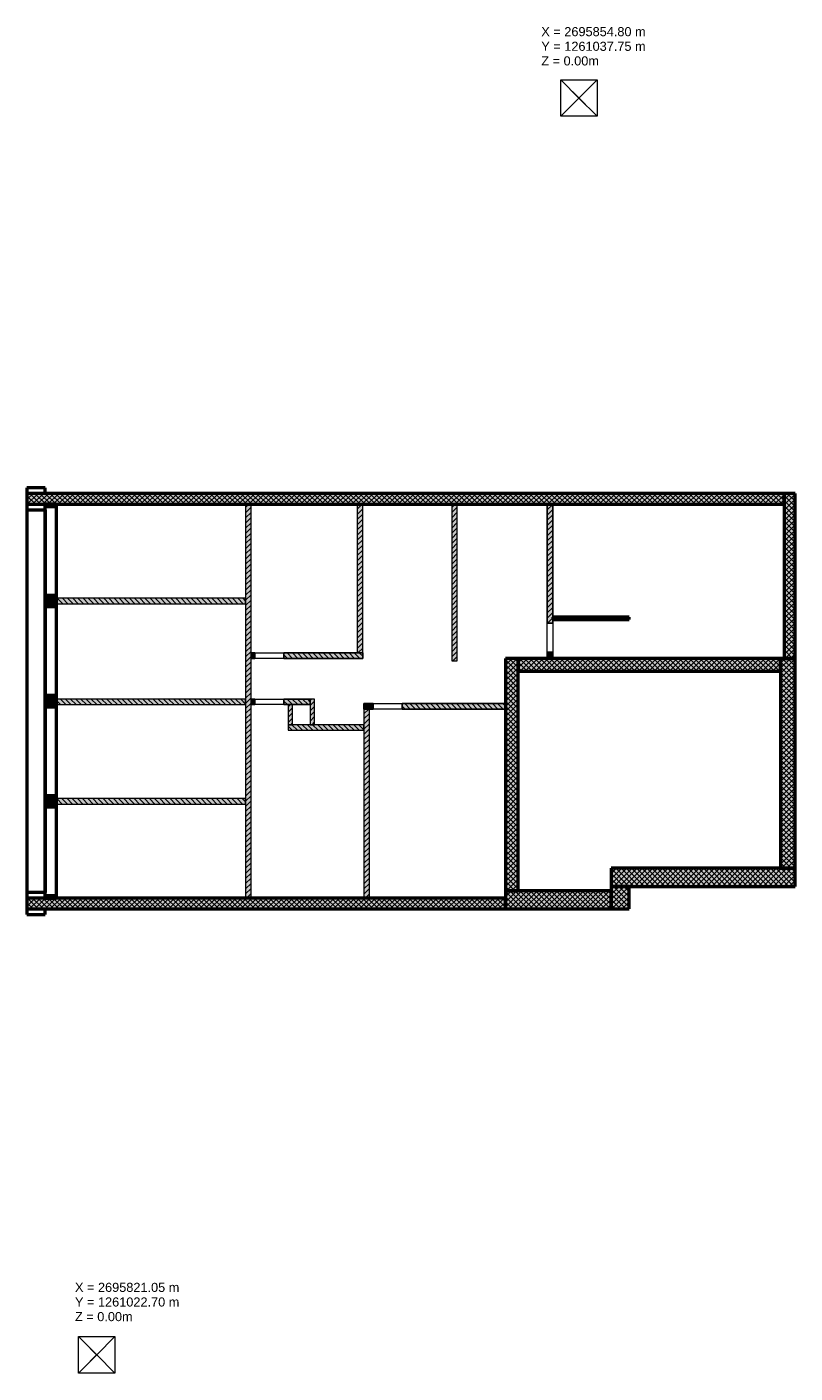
# Model space of a CAD drawing. Header units: metres. Extents: x -23.7 to -2.6, y -21.6 to 15.3.
import ezdxf

# ---------------------------------------------------------------- set-up
doc = ezdxf.new("R2010")
doc.units = ezdxf.units.M
doc.header["$LTSCALE"] = 0.001
doc.linetypes.add('AUSGEZOGEN', pattern=[0])
for name, color, linetype, lineweight in [('Existant - Dalle', 7, 'AUSGEZOGEN', 50), ('Existant - Non porteur', 7, 'AUSGEZOGEN', 50), ('Existant - Porteur', 7, 'AUSGEZOGEN', 50), ('Solide 3D', 7, 'AUSGEZOGEN', 25), ('Standard', 7, 'AUSGEZOGEN', 13), ('Texte piliers', 7, 'AUSGEZOGEN', 18)]:
    doc.layers.add(name, color=color, linetype=linetype, lineweight=lineweight)
doc.styles.add('ARIAL', font='arial.ttf')
pattern_1 = [(45, (2695855, 1261000), (-0.0707106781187, 0.0707106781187), []), (135, (2695855, 1261000), (-0.0707106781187, -0.0707106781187), [])]
pattern_2 = [(135, (2695855, 1261000), (-0.0707106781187, -0.0707106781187), []), (225, (2695855, 1261000), (0.0707106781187, -0.0707106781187), [])]
pattern_3 = [(135, (2695855, 1261000), (-0.141421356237, -0.141421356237), []), (135, (2695854.92929, 1260999.92929), (-0.141421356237, -0.141421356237), [])]
pattern_4 = [(315, (2695855, 1261000), (0.141421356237, 0.141421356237), []), (315, (2695855.07071, 1261000.07071), (0.141421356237, 0.141421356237), [])]
pattern_5 = [(315, (2695855, 1261000), (0.0707106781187, 0.0707106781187), []), (45, (2695855, 1261000), (-0.0707106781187, 0.0707106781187), [])]
pattern_6 = [(225.000000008, (2695855, 1261000), (0.141421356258, -0.141421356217), []), (225.000000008, (2695855.07071, 1260999.92929), (0.141421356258, -0.141421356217), [])]

# ---------------------------------------------------------------- blocks, each defined once
blk = doc.blocks.new('NSY100')
at = {"color": 0, "linetype": 'ByBlock', "lineweight": -2}
for p, q in [((-0.025, 0), (0.025, 0)), ((0, 0.025), (0, -0.025))]:
    blk.add_line(p, q, dxfattribs=at)
blk = doc.blocks.new('COMPLEXOBJECT_0')
at = {"layer": 'Solide 3D', "color": 1, "linetype": 'AUSGEZOGEN', "lineweight": 13, "transparency": 33554687}
for p, q in [((-2695864.016, -1260987.125), (-2695864.016, -1260986.125)), ((-2695864.016, -1260986.125), (-2695863.516, -1260986.625)), ((-2695864.016, -1260986.125), (-2695863.016, -1260986.126)), ((-2695863.516, -1260986.625), (-2695863.016, -1260986.126)), ((-2695863.016, -1260986.126), (-2695863.016, -1260987.126)), ((-2695863.516, -1260986.625), (-2695864.016, -1260987.125)), ((-2695863.516, -1260986.625), (-2695863.016, -1260987.126)), ((-2695863.016, -1260987.126), (-2695864.016, -1260987.125))]:
    blk.add_line(p, q, dxfattribs=at)
blk = doc.blocks.new('COMPLEXOBJECT_1')
at = {"layer": 'Solide 3D', "color": 1, "linetype": 'AUSGEZOGEN', "lineweight": 13, "transparency": 33554687}
for p, q in [((-2695877.251, -1261021.627), (-2695877.251, -1261020.627)), ((-2695877.251, -1261020.627), (-2695876.751, -1261021.128)), ((-2695877.251, -1261020.627), (-2695876.251, -1261020.628)), ((-2695876.751, -1261021.128), (-2695876.251, -1261020.628)), ((-2695876.251, -1261020.628), (-2695876.251, -1261021.628)), ((-2695876.751, -1261021.128), (-2695877.251, -1261021.627)), ((-2695876.751, -1261021.128), (-2695876.251, -1261021.628)), ((-2695876.251, -1261021.628), (-2695877.251, -1261021.627))]:
    blk.add_line(p, q, dxfattribs=at)

msp = doc.modelspace()

# ---------------------------------------------------------------- hatches: boundary and pattern name
at = {"layer": 'Existant - Non porteur', "lineweight": 18, "transparency": 33554687}
h = msp.add_hatch(dxfattribs=at)
h.set_pattern_fill('SCHRAFFUR_121', color=256, scale=0.05, angle=360, style=0, pattern_type=2)
h.set_pattern_definition([(44.999999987, (2695855, 1261000), (-0.141421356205, 0.14142135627), []), (44.999999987, (2695854.92929, 1261000.07071), (-0.141421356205, 0.14142135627), [])])
h.paths.add_polyline_path([(-9.236, -0.937), (-7.136, -0.937), (-7.136, -0.877), (-9.236, -0.877)], flags=0)
at = {"layer": 'Existant - Porteur', "lineweight": 18, "transparency": 33554687}
for points in [[(-2.886, 2.523), (-23.666, 2.523), (-23.666, 2.223), (-2.886, 2.223)], [(-23.166, 2.223), (-23.166, 2.163), (-22.866, 2.163), (-22.866, 2.223)], [(-2.586, -2.007), (-2.586, 2.523), (-2.886, 2.523), (-2.886, -2.007)], [(-23.166, -0.277), (-23.166, -0.587), (-22.866, -0.587), (-22.866, -0.277)], [(-10.536, -2.007), (-10.536, -8.387), (-10.186, -8.387), (-10.186, -2.007)], [(-2.986, -2.007), (-10.186, -2.007), (-10.186, -2.357), (-2.986, -2.357)], [(-2.586, -7.767), (-2.586, -2.007), (-2.986, -2.007), (-2.986, -7.767)], [(-22.866, -3.337), (-22.866, -3.027), (-23.166, -3.027), (-23.166, -3.337)], [(-23.166, -5.777), (-23.166, -6.087), (-22.866, -6.087), (-22.866, -5.777)], [(-7.636, -8.267), (-2.586, -8.267), (-2.586, -7.767), (-7.636, -7.767)], [(-10.536, -8.887), (-7.636, -8.887), (-7.636, -8.387), (-10.536, -8.387)], [(-7.136, -8.887), (-7.136, -8.267), (-7.636, -8.267), (-7.636, -8.887)], [(-23.666, -8.887), (-10.536, -8.887), (-10.536, -8.587), (-23.666, -8.587)], [(-23.166, -8.527), (-23.166, -8.587), (-22.866, -8.587), (-22.866, -8.527)]]:
    msp.add_hatch(color=253, dxfattribs=at).paths.add_polyline_path(points)
h = msp.add_hatch(dxfattribs=at)
h.set_pattern_fill('SCHRAFFUR_131', color=256, scale=0.05, angle=180, style=0, pattern_type=2)
h.set_pattern_definition([(225.0000000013, (2695855, 1261000), (0.0707106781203, -0.070710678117), []), (315.0000000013, (2695855, 1261000), (0.070710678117, 0.0707106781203), [])])
h.paths.add_polyline_path([(-2.886, 2.523), (-23.666, 2.523), (-23.666, 2.223), (-2.886, 2.223)], flags=0)
h = msp.add_hatch(dxfattribs=at)
h.set_pattern_fill('SCHRAFFUR_131', color=256, scale=0.05, angle=270, style=0, pattern_type=2)
h.set_pattern_definition(pattern_5)
h.paths.add_polyline_path([(-23.166, 2.223), (-23.166, 2.163), (-22.866, 2.163), (-22.866, 2.223)], flags=0)
at = {"layer": 'Existant - Porteur', "linetype": 'AUSGEZOGEN', "lineweight": 18, "transparency": 33554687}
for points in [[(-17.516, -8.587), (-17.516, 2.223), (-17.666, 2.223), (-17.666, -8.587)], [(-14.601, 2.223), (-14.601, -1.857), (-14.451, -1.857), (-14.451, 2.223)], [(-11.856, -2.077), (-11.856, 2.223), (-12.006, 2.223), (-12.006, -2.077)], [(-9.236, -1.037), (-9.236, 2.223), (-9.386, 2.223), (-9.386, -1.037)], [(-17.666, -0.357), (-22.866, -0.357), (-22.866, -0.507), (-17.666, -0.507)], [(-9.236, -2.007), (-9.236, -1.837), (-9.386, -1.837), (-9.386, -2.007)], [(-17.516, -2.007), (-17.416, -2.007), (-17.416, -1.857), (-17.516, -1.857)], [(-14.451, -1.857), (-16.616, -1.857), (-16.616, -2.007), (-14.451, -2.007)], [(-22.866, -3.277), (-17.666, -3.277), (-17.666, -3.127), (-22.866, -3.127)], [(-17.516, -3.277), (-17.416, -3.277), (-17.416, -3.127), (-17.516, -3.127)], [(-16.616, -3.277), (-15.891, -3.277), (-15.891, -3.127), (-16.616, -3.127)], [(-16.496, -3.277), (-16.496, -3.827), (-16.376, -3.827), (-16.376, -3.277)], [(-15.771, -3.827), (-15.771, -3.127), (-15.891, -3.127), (-15.891, -3.827)], [(-14.416, -3.397), (-14.166, -3.397), (-14.166, -3.247), (-14.416, -3.247)], [(-13.366, -3.397), (-10.536, -3.397), (-10.536, -3.247), (-13.366, -3.247)], [(-14.266, -8.587), (-14.266, -3.397), (-14.416, -3.397), (-14.416, -8.587)], [(-14.416, -3.827), (-16.496, -3.827), (-16.496, -3.977), (-14.416, -3.977)], [(-22.866, -6.007), (-17.666, -6.007), (-17.666, -5.857), (-22.866, -5.857)]]:
    msp.add_hatch(color=253, dxfattribs=at).paths.add_polyline_path(points)
h = msp.add_hatch(dxfattribs=at)
h.set_pattern_fill('SCHRAFFUR_2', scale=0.05, angle=90, style=0, pattern_type=2)
h.set_pattern_definition([(225.0000000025, (2695855, 1261000), (0.141421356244, -0.141421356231), []), (225.0000000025, (2695855.07071, 1260999.92929), (0.141421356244, -0.141421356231), [])])
h.paths.add_polyline_path([(-17.516, -8.587), (-17.516, 2.223), (-17.666, 2.223), (-17.666, -8.587)], flags=0)
h = msp.add_hatch(dxfattribs=at)
h.set_pattern_fill('SCHRAFFUR_2', scale=0.05, angle=270, style=0, pattern_type=2)
h.set_pattern_definition([(45, (2695855, 1261000), (-0.141421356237, 0.141421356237), []), (45, (2695854.92929, 1261000.07071), (-0.141421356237, 0.141421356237), [])])
h.paths.add_polyline_path([(-14.601, 2.223), (-14.601, -1.857), (-14.451, -1.857), (-14.451, 2.223)], flags=0)
h = msp.add_hatch(dxfattribs=at)
h.set_pattern_fill('SCHRAFFUR_2', scale=0.05, angle=90, style=0, pattern_type=2)
h.set_pattern_definition([(225, (2695855, 1261000), (0.141421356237, -0.141421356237), []), (225, (2695855.07071, 1260999.92929), (0.141421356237, -0.141421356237), [])])
h.paths.add_polyline_path([(-11.856, -2.077), (-11.856, 2.223), (-12.006, 2.223), (-12.006, -2.077)], flags=0)
h = msp.add_hatch(dxfattribs=at)
h.set_pattern_fill('SCHRAFFUR_2', scale=0.05, angle=90, style=0, pattern_type=2)
h.set_pattern_definition(pattern_6)
h.paths.add_polyline_path([(-9.236, -1.037), (-9.236, 2.223), (-9.386, 2.223), (-9.386, -1.037)], flags=0)
at = {"layer": 'Existant - Porteur', "lineweight": 18, "transparency": 33554687}
h = msp.add_hatch(dxfattribs=at)
h.set_pattern_fill('SCHRAFFUR_131', color=256, scale=0.05, angle=90, style=0, pattern_type=2)
h.set_pattern_definition([(135.000000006, (2695855, 1261000), (-0.0707106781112, -0.070710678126), []), (225.000000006, (2695855, 1261000), (0.070710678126, -0.0707106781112), [])])
h.paths.add_polyline_path([(-2.586, -2.007), (-2.586, 2.523), (-2.886, 2.523), (-2.886, -2.007)], flags=0)
h = msp.add_hatch(dxfattribs=at)
h.set_pattern_fill('SCHRAFFUR_131', color=256, scale=0.05, angle=270, style=0, pattern_type=2)
h.set_pattern_definition(pattern_5)
h.paths.add_polyline_path([(-23.166, -0.277), (-23.166, -0.587), (-22.866, -0.587), (-22.866, -0.277)], flags=0)
at = {"layer": 'Existant - Porteur', "linetype": 'AUSGEZOGEN', "lineweight": 18, "transparency": 33554687}
h = msp.add_hatch(dxfattribs=at)
h.set_pattern_fill('SCHRAFFUR_2', scale=0.05, angle=180, style=0, pattern_type=2)
h.set_pattern_definition(pattern_4)
h.paths.add_polyline_path([(-17.666, -0.357), (-22.866, -0.357), (-22.866, -0.507), (-17.666, -0.507)], flags=0)
h = msp.add_hatch(dxfattribs=at)
h.set_pattern_fill('SCHRAFFUR_2', scale=0.05, angle=90, style=0, pattern_type=2)
h.set_pattern_definition(pattern_6)
h.paths.add_polyline_path([(-9.236, -2.007), (-9.236, -1.837), (-9.386, -1.837), (-9.386, -2.007)], flags=0)
h = msp.add_hatch(dxfattribs=at)
h.set_pattern_fill('SCHRAFFUR_2', scale=0.05, angle=180, style=0, pattern_type=2)
h.set_pattern_definition(pattern_4)
h.paths.add_polyline_path([(-17.516, -2.007), (-17.416, -2.007), (-17.416, -1.857), (-17.516, -1.857)], flags=0)
h = msp.add_hatch(dxfattribs=at)
h.set_pattern_fill('SCHRAFFUR_2', scale=0.05, angle=180, style=0, pattern_type=2)
h.set_pattern_definition(pattern_4)
h.paths.add_polyline_path([(-14.451, -1.857), (-16.616, -1.857), (-16.616, -2.007), (-14.451, -2.007)], flags=0)
at = {"layer": 'Existant - Porteur', "lineweight": 18, "transparency": 33554687}
h = msp.add_hatch(dxfattribs=at)
h.set_pattern_fill('SCHRAFFUR_131', color=256, scale=0.05, angle=270, style=0, pattern_type=2)
h.set_pattern_definition([(315.0000000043, (2695855, 1261000), (0.0707106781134, 0.070710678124), []), (45.0000000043, (2695855, 1261000), (-0.070710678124, 0.0707106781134), [])])
h.paths.add_polyline_path([(-10.536, -2.007), (-10.536, -8.387), (-10.186, -8.387), (-10.186, -2.007)], flags=0)
h = msp.add_hatch(dxfattribs=at)
h.set_pattern_fill('SCHRAFFUR_131', color=256, scale=0.05, angle=180, style=0, pattern_type=2)
h.set_pattern_definition([(225, (2695855, 1261000), (0.0707106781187, -0.0707106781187), []), (315, (2695855, 1261000), (0.0707106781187, 0.0707106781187), [])])
h.paths.add_polyline_path([(-2.986, -2.007), (-10.186, -2.007), (-10.186, -2.357), (-2.986, -2.357)], flags=0)
h = msp.add_hatch(dxfattribs=at)
h.set_pattern_fill('SCHRAFFUR_131', color=256, scale=0.05, angle=90, style=0, pattern_type=2)
h.set_pattern_definition(pattern_2)
h.paths.add_polyline_path([(-2.586, -7.767), (-2.586, -2.007), (-2.986, -2.007), (-2.986, -7.767)], flags=0)
h = msp.add_hatch(dxfattribs=at)
h.set_pattern_fill('SCHRAFFUR_131', color=256, scale=0.05, angle=270, style=0, pattern_type=2)
h.set_pattern_definition(pattern_5)
h.paths.add_polyline_path([(-22.866, -3.337), (-22.866, -3.027), (-23.166, -3.027), (-23.166, -3.337)], flags=0)
at = {"layer": 'Existant - Porteur', "linetype": 'AUSGEZOGEN', "lineweight": 18, "transparency": 33554687}
h = msp.add_hatch(dxfattribs=at)
h.set_pattern_fill('SCHRAFFUR_2', scale=0.05, style=0, pattern_type=2)
h.set_pattern_definition(pattern_3)
h.paths.add_polyline_path([(-22.866, -3.277), (-17.666, -3.277), (-17.666, -3.127), (-22.866, -3.127)], flags=0)
h = msp.add_hatch(dxfattribs=at)
h.set_pattern_fill('SCHRAFFUR_2', scale=0.05, style=0, pattern_type=2)
h.set_pattern_definition(pattern_3)
h.paths.add_polyline_path([(-17.516, -3.277), (-17.416, -3.277), (-17.416, -3.127), (-17.516, -3.127)], flags=0)
h = msp.add_hatch(dxfattribs=at)
h.set_pattern_fill('SCHRAFFUR_2', scale=0.05, style=0, pattern_type=2)
h.set_pattern_definition(pattern_3)
h.paths.add_polyline_path([(-16.616, -3.277), (-15.891, -3.277), (-15.891, -3.127), (-16.616, -3.127)], flags=0)
h = msp.add_hatch(dxfattribs=at)
h.set_pattern_fill('SCHRAFFUR_2', scale=0.05, angle=270, style=0, pattern_type=2)
h.set_pattern_definition([(44.99999995, (2695855, 1261000), (-0.141421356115, 0.14142135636), []), (44.99999995, (2695854.92929, 1261000.07071), (-0.141421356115, 0.14142135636), [])])
h.paths.add_polyline_path([(-16.496, -3.277), (-16.496, -3.827), (-16.376, -3.827), (-16.376, -3.277)], flags=0)
h = msp.add_hatch(dxfattribs=at)
h.set_pattern_fill('SCHRAFFUR_2', scale=0.05, angle=90, style=0, pattern_type=2)
h.set_pattern_definition([(224.999999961, (2695855, 1261000), (0.141421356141, -0.141421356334), []), (224.999999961, (2695855.07071, 1260999.92929), (0.141421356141, -0.141421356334), [])])
h.paths.add_polyline_path([(-15.771, -3.827), (-15.771, -3.127), (-15.891, -3.127), (-15.891, -3.827)], flags=0)
h = msp.add_hatch(dxfattribs=at)
h.set_pattern_fill('SCHRAFFUR_2', scale=0.05, style=0, pattern_type=2)
h.set_pattern_definition(pattern_3)
h.paths.add_polyline_path([(-14.416, -3.397), (-14.166, -3.397), (-14.166, -3.247), (-14.416, -3.247)], flags=0)
h = msp.add_hatch(dxfattribs=at)
h.set_pattern_fill('SCHRAFFUR_2', scale=0.05, style=0, pattern_type=2)
h.set_pattern_definition(pattern_3)
h.paths.add_polyline_path([(-13.366, -3.397), (-10.536, -3.397), (-10.536, -3.247), (-13.366, -3.247)], flags=0)
h = msp.add_hatch(dxfattribs=at)
h.set_pattern_fill('SCHRAFFUR_2', scale=0.05, angle=90, style=0, pattern_type=2)
h.set_pattern_definition([(225.000000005, (2695855, 1261000), (0.14142135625, -0.141421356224), []), (225.000000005, (2695855.07071, 1260999.92929), (0.14142135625, -0.141421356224), [])])
h.paths.add_polyline_path([(-14.266, -8.587), (-14.266, -3.397), (-14.416, -3.397), (-14.416, -8.587)], flags=0)
h = msp.add_hatch(dxfattribs=at)
h.set_pattern_fill('SCHRAFFUR_2', scale=0.05, angle=180, style=0, pattern_type=2)
h.set_pattern_definition([(315.000000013, (2695855, 1261000), (0.141421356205, 0.14142135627), []), (315.000000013, (2695855.07071, 1261000.07071), (0.141421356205, 0.14142135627), [])])
h.paths.add_polyline_path([(-14.416, -3.827), (-16.496, -3.827), (-16.496, -3.977), (-14.416, -3.977)], flags=0)
at = {"layer": 'Existant - Porteur', "lineweight": 18, "transparency": 33554687}
h = msp.add_hatch(dxfattribs=at)
h.set_pattern_fill('SCHRAFFUR_131', color=256, scale=0.05, angle=270, style=0, pattern_type=2)
h.set_pattern_definition(pattern_5)
h.paths.add_polyline_path([(-23.166, -5.777), (-23.166, -6.087), (-22.866, -6.087), (-22.866, -5.777)], flags=0)
at = {"layer": 'Existant - Porteur', "linetype": 'AUSGEZOGEN', "lineweight": 18, "transparency": 33554687}
h = msp.add_hatch(dxfattribs=at)
h.set_pattern_fill('SCHRAFFUR_2', scale=0.05, style=0, pattern_type=2)
h.set_pattern_definition(pattern_3)
h.paths.add_polyline_path([(-22.866, -6.007), (-17.666, -6.007), (-17.666, -5.857), (-22.866, -5.857)], flags=0)
at = {"layer": 'Existant - Porteur', "lineweight": 18, "transparency": 33554687}
h = msp.add_hatch(dxfattribs=at)
h.set_pattern_fill('SCHRAFFUR_131', color=256, scale=0.05, style=0, pattern_type=2)
h.set_pattern_definition(pattern_1)
h.paths.add_polyline_path([(-7.636, -8.267), (-2.586, -8.267), (-2.586, -7.767), (-7.636, -7.767)], flags=0)
h = msp.add_hatch(dxfattribs=at)
h.set_pattern_fill('SCHRAFFUR_131', color=256, scale=0.05, style=0, pattern_type=2)
h.set_pattern_definition(pattern_1)
h.paths.add_polyline_path([(-10.536, -8.887), (-7.636, -8.887), (-7.636, -8.387), (-10.536, -8.387)], flags=0)
h = msp.add_hatch(dxfattribs=at)
h.set_pattern_fill('SCHRAFFUR_131', color=256, scale=0.05, angle=90, style=0, pattern_type=2)
h.set_pattern_definition(pattern_2)
h.paths.add_polyline_path([(-7.136, -8.887), (-7.136, -8.267), (-7.636, -8.267), (-7.636, -8.887)], flags=0)
h = msp.add_hatch(dxfattribs=at)
h.set_pattern_fill('SCHRAFFUR_131', color=256, scale=0.05, style=0, pattern_type=2)
h.set_pattern_definition([(45.000000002, (2695855, 1261000), (-0.0707106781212, 0.070710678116), []), (135.000000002, (2695855, 1261000), (-0.070710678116, -0.0707106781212), [])])
h.paths.add_polyline_path([(-23.666, -8.887), (-10.536, -8.887), (-10.536, -8.587), (-23.666, -8.587)], flags=0)
h = msp.add_hatch(dxfattribs=at)
h.set_pattern_fill('SCHRAFFUR_131', color=256, scale=0.05, angle=270, style=0, pattern_type=2)
h.set_pattern_definition(pattern_5)
h.paths.add_polyline_path([(-23.166, -8.527), (-23.166, -8.587), (-22.866, -8.587), (-22.866, -8.527)], flags=0)

# ---------------------------------------------------------------- linework, layer by layer
at = {"layer": 'Existant - Dalle', "color": 7, "linetype": 'AUSGEZOGEN', "lineweight": 50, "transparency": 33554687}
for p, q in [((-23.166, 2.673), (-23.666, 2.673)), ((-23.666, 2.673), (-23.666, 2.073)), ((-23.166, 2.673), (-23.666, 2.673)), ((-23.666, 2.673), (-23.666, 2.073)), ((-23.666, 2.673), (-23.666, 2.673)), ((-23.166, 2.523), (-23.166, 2.673)), ((-23.166, 2.523), (-23.166, 2.673)), ((-23.166, 2.673), (-23.166, 2.673)), ((-2.586, 2.523), (-23.666, 2.523)), ((-23.666, 2.523), (-23.666, -8.887)), ((-2.586, 2.523), (-23.666, 2.523)), ((-23.666, 2.523), (-23.666, -8.887)), ((-23.666, 2.523), (-23.666, 2.523)), ((-2.586, 2.523), (-23.166, 2.523)), ((-2.586, 2.523), (-23.166, 2.523)), ((-23.166, 2.523), (-23.166, 2.523)), ((-2.586, -8.267), (-2.586, 2.523)), ((-2.586, -8.267), (-2.586, 2.523)), ((-2.586, 2.523), (-2.586, 2.523)), ((-2.586, -8.267), (-2.586, 2.523)), ((-2.586, -8.267), (-2.586, 2.523)), ((-2.586, 2.523), (-2.586, 2.523)), ((-23.666, 2.073), (-23.166, 2.073)), ((-23.666, 2.073), (-23.166, 2.073)), ((-23.666, 2.073), (-23.666, 2.073)), ((-23.166, 2.073), (-23.166, -8.434)), ((-23.166, 2.073), (-23.166, -8.434)), ((-23.166, 2.073), (-23.166, 2.073)), ((-23.166, -8.434), (-23.666, -8.434)), ((-23.666, -8.434), (-23.666, -9.037)), ((-23.166, -8.434), (-23.666, -8.434)), ((-23.666, -8.434), (-23.666, -9.037)), ((-23.666, -8.434), (-23.666, -8.434)), ((-23.166, -8.434), (-23.166, -8.434)), ((-7.136, -8.887), (-7.136, -8.267)), ((-7.136, -8.267), (-2.586, -8.267)), ((-7.136, -8.887), (-7.136, -8.267)), ((-7.136, -8.267), (-2.586, -8.267)), ((-7.136, -8.267), (-7.136, -8.267)), ((-7.136, -8.267), (-2.586, -8.267)), ((-7.136, -8.887), (-7.136, -8.267)), ((-7.136, -8.267), (-2.586, -8.267)), ((-7.136, -8.887), (-7.136, -8.267)), ((-7.136, -8.267), (-7.136, -8.267)), ((-2.586, -8.267), (-2.586, -8.267)), ((-2.586, -8.267), (-2.586, -8.267)), ((-23.666, -8.887), (-7.136, -8.887)), ((-23.666, -8.887), (-7.136, -8.887)), ((-23.666, -8.887), (-23.666, -8.887)), ((-23.666, -9.037), (-23.166, -9.037)), ((-23.666, -9.037), (-23.166, -9.037)), ((-23.666, -9.037), (-23.666, -9.037)), ((-23.166, -9.037), (-23.166, -8.887)), ((-23.166, -8.887), (-7.136, -8.887)), ((-23.166, -9.037), (-23.166, -8.887)), ((-23.166, -8.887), (-7.136, -8.887)), ((-23.166, -8.887), (-23.166, -8.887)), ((-23.166, -9.037), (-23.166, -9.037)), ((-7.136, -8.887), (-7.136, -8.887)), ((-7.136, -8.887), (-7.136, -8.887))]:
    msp.add_line(p, q, dxfattribs=at)
at = {"layer": 'Existant - Non porteur', "color": 7, "linetype": 'AUSGEZOGEN', "lineweight": 50, "transparency": 33554687}
for p, q in [((-9.236, -0.877), (-9.236, -0.937)), ((-7.136, -0.877), (-9.236, -0.877)), ((-9.236, -0.877), (-9.236, -0.937)), ((-7.136, -0.877), (-9.236, -0.877)), ((-9.236, -0.877), (-9.236, -0.877)), ((-9.236, -0.937), (-7.136, -0.937)), ((-9.236, -0.937), (-7.136, -0.937)), ((-9.236, -0.937), (-9.236, -0.937)), ((-7.136, -0.937), (-7.136, -0.877)), ((-7.136, -0.937), (-7.136, -0.877)), ((-7.136, -0.877), (-7.136, -0.877)), ((-7.136, -0.937), (-7.136, -0.937))]:
    msp.add_line(p, q, dxfattribs=at)
at = {"layer": 'Existant - Porteur', "color": 7, "linetype": 'AUSGEZOGEN', "lineweight": 50, "transparency": 33554687}
for p, q in [((-2.886, 2.523), (-23.666, 2.523)), ((-23.666, 2.523), (-23.666, 2.223)), ((-2.886, 2.523), (-23.666, 2.523)), ((-23.666, 2.523), (-23.666, 2.223)), ((-23.666, 2.523), (-23.666, 2.523)), ((-23.666, 2.223), (-2.886, 2.223)), ((-23.666, 2.223), (-2.886, 2.223)), ((-23.666, 2.223), (-23.666, 2.223)), ((-22.866, 2.223), (-23.166, 2.223)), ((-23.166, 2.223), (-23.166, 2.163)), ((-23.166, 2.223), (-22.866, 2.223)), ((-23.166, -8.587), (-23.166, 2.223)), ((-23.166, 2.223), (-23.166, 2.223)), ((-22.866, 2.163), (-22.866, 2.223)), ((-22.866, 2.223), (-22.866, -8.587)), ((-22.866, 2.223), (-22.866, 2.223)), ((-2.586, 2.523), (-2.886, 2.523)), ((-2.886, 2.523), (-2.886, -2.007)), ((-2.586, 2.523), (-2.886, 2.523)), ((-2.886, 2.523), (-2.886, -2.007)), ((-2.886, 2.523), (-2.886, 2.523)), ((-2.886, 2.223), (-2.886, 2.523)), ((-2.886, 2.223), (-2.886, 2.523)), ((-2.886, 2.523), (-2.886, 2.523)), ((-2.886, 2.223), (-2.886, 2.223)), ((-2.586, -2.007), (-2.586, 2.523)), ((-2.586, -2.007), (-2.586, 2.523)), ((-2.586, 2.523), (-2.586, 2.523)), ((-23.166, 2.163), (-22.866, 2.163)), ((-23.166, -0.277), (-23.166, 2.163)), ((-23.166, 2.163), (-23.166, 2.163)), ((-22.866, 2.163), (-23.166, 2.163)), ((-22.866, 2.163), (-22.866, 2.163)), ((-22.866, 2.163), (-22.866, -0.277)), ((-22.866, -0.277), (-23.166, -0.277)), ((-23.166, -0.277), (-23.166, -0.587)), ((-23.166, -0.277), (-23.166, -0.277)), ((-23.166, -0.277), (-22.866, -0.277)), ((-22.866, -0.587), (-22.866, -0.277)), ((-22.866, -0.277), (-22.866, -0.277)), ((-23.166, -0.587), (-22.866, -0.587)), ((-23.166, -3.027), (-23.166, -0.587)), ((-23.166, -0.587), (-23.166, -0.587)), ((-22.866, -0.587), (-23.166, -0.587)), ((-22.866, -0.587), (-22.866, -0.587)), ((-22.866, -0.587), (-22.866, -3.027)), ((-10.186, -2.007), (-10.536, -2.007)), ((-10.536, -2.007), (-10.536, -8.387)), ((-10.186, -2.007), (-10.536, -2.007)), ((-10.536, -2.007), (-10.536, -8.387)), ((-10.536, -2.007), (-10.536, -2.007)), ((-10.186, -8.387), (-10.186, -2.007)), ((-10.186, -8.387), (-10.186, -2.007)), ((-10.186, -2.007), (-10.186, -2.007)), ((-2.986, -2.007), (-10.186, -2.007)), ((-10.186, -2.007), (-10.186, -2.357)), ((-2.986, -2.007), (-10.186, -2.007)), ((-10.186, -2.007), (-10.186, -2.357)), ((-10.186, -2.007), (-10.186, -2.007)), ((-2.586, -2.007), (-2.986, -2.007)), ((-2.986, -2.007), (-2.986, -7.767)), ((-2.586, -2.007), (-2.986, -2.007)), ((-2.986, -2.007), (-2.986, -7.767)), ((-2.986, -2.007), (-2.986, -2.007)), ((-2.986, -2.357), (-2.986, -2.007)), ((-2.986, -2.357), (-2.986, -2.007)), ((-2.986, -2.007), (-2.986, -2.007)), ((-2.886, -2.007), (-2.586, -2.007)), ((-2.886, -2.007), (-2.586, -2.007)), ((-2.886, -2.007), (-2.886, -2.007)), ((-2.586, -2.007), (-2.586, -2.007)), ((-2.586, -7.767), (-2.586, -2.007)), ((-2.586, -7.767), (-2.586, -2.007)), ((-2.586, -2.007), (-2.586, -2.007)), ((-10.186, -2.357), (-2.986, -2.357)), ((-10.186, -2.357), (-2.986, -2.357)), ((-10.186, -2.357), (-10.186, -2.357)), ((-2.986, -2.357), (-2.986, -2.357)), ((-22.866, -3.027), (-23.166, -3.027)), ((-23.166, -3.027), (-23.166, -3.337)), ((-23.166, -3.027), (-23.166, -3.027)), ((-23.166, -3.027), (-22.866, -3.027)), ((-22.866, -3.337), (-22.866, -3.027)), ((-22.866, -3.027), (-22.866, -3.027)), ((-23.166, -3.337), (-22.866, -3.337)), ((-23.166, -5.777), (-23.166, -3.337)), ((-23.166, -3.337), (-23.166, -3.337)), ((-22.866, -3.337), (-23.166, -3.337)), ((-22.866, -3.337), (-22.866, -3.337)), ((-22.866, -3.337), (-22.866, -5.777)), ((-22.866, -5.777), (-23.166, -5.777)), ((-23.166, -5.777), (-23.166, -6.087)), ((-23.166, -5.777), (-23.166, -5.777)), ((-23.166, -5.777), (-22.866, -5.777)), ((-22.866, -6.087), (-22.866, -5.777)), ((-22.866, -5.777), (-22.866, -5.777)), ((-23.166, -6.087), (-22.866, -6.087)), ((-23.166, -8.527), (-23.166, -6.087)), ((-23.166, -6.087), (-23.166, -6.087)), ((-22.866, -6.087), (-23.166, -6.087)), ((-22.866, -6.087), (-22.866, -6.087)), ((-22.866, -6.087), (-22.866, -8.527)), ((-7.636, -7.767), (-7.636, -8.267)), ((-2.586, -7.767), (-7.636, -7.767)), ((-7.636, -7.767), (-7.636, -8.267)), ((-2.586, -7.767), (-7.636, -7.767)), ((-7.636, -7.767), (-7.636, -7.767)), ((-2.986, -7.767), (-2.586, -7.767)), ((-2.986, -7.767), (-2.586, -7.767)), ((-2.986, -7.767), (-2.986, -7.767)), ((-2.586, -8.267), (-2.586, -7.767)), ((-2.586, -8.267), (-2.586, -7.767)), ((-2.586, -7.767), (-2.586, -7.767)), ((-2.586, -7.767), (-2.586, -7.767)), ((-10.536, -8.387), (-10.536, -8.887)), ((-7.636, -8.387), (-10.536, -8.387)), ((-10.536, -8.387), (-10.536, -8.887)), ((-7.636, -8.387), (-10.536, -8.387)), ((-10.536, -8.387), (-10.536, -8.387)), ((-10.536, -8.387), (-10.186, -8.387)), ((-10.536, -8.387), (-10.186, -8.387)), ((-10.536, -8.387), (-10.536, -8.387)), ((-10.186, -8.387), (-10.186, -8.387)), ((-7.136, -8.267), (-7.636, -8.267)), ((-7.636, -8.267), (-7.636, -8.887)), ((-7.136, -8.267), (-7.636, -8.267)), ((-7.636, -8.267), (-7.636, -8.887)), ((-7.636, -8.267), (-7.636, -8.267)), ((-7.636, -8.267), (-2.586, -8.267)), ((-7.636, -8.267), (-2.586, -8.267)), ((-7.636, -8.267), (-7.636, -8.267)), ((-7.636, -8.887), (-7.636, -8.387)), ((-7.636, -8.887), (-7.636, -8.387)), ((-7.636, -8.387), (-7.636, -8.387)), ((-7.136, -8.887), (-7.136, -8.267)), ((-7.136, -8.887), (-7.136, -8.267)), ((-7.136, -8.267), (-7.136, -8.267)), ((-2.586, -8.267), (-2.586, -8.267)), ((-23.666, -8.587), (-23.666, -8.887)), ((-10.536, -8.587), (-23.666, -8.587)), ((-23.666, -8.587), (-23.666, -8.887)), ((-10.536, -8.587), (-23.666, -8.587)), ((-23.666, -8.587), (-23.666, -8.587)), ((-22.866, -8.527), (-23.166, -8.527)), ((-23.166, -8.527), (-23.166, -8.587)), ((-23.166, -8.527), (-23.166, -8.527)), ((-23.166, -8.527), (-22.866, -8.527)), ((-23.166, -8.587), (-22.866, -8.587)), ((-22.866, -8.587), (-23.166, -8.587)), ((-23.166, -8.587), (-23.166, -8.587)), ((-22.866, -8.587), (-22.866, -8.527)), ((-22.866, -8.527), (-22.866, -8.527)), ((-22.866, -8.587), (-22.866, -8.587)), ((-10.536, -8.887), (-10.536, -8.587)), ((-10.536, -8.887), (-10.536, -8.587)), ((-10.536, -8.587), (-10.536, -8.587)), ((-23.666, -8.887), (-10.536, -8.887)), ((-23.666, -8.887), (-10.536, -8.887)), ((-23.666, -8.887), (-23.666, -8.887)), ((-10.536, -8.887), (-7.636, -8.887)), ((-10.536, -8.887), (-7.636, -8.887)), ((-10.536, -8.887), (-10.536, -8.887)), ((-10.536, -8.887), (-10.536, -8.887)), ((-7.636, -8.887), (-7.636, -8.887)), ((-7.636, -8.887), (-7.136, -8.887)), ((-7.636, -8.887), (-7.136, -8.887)), ((-7.636, -8.887), (-7.636, -8.887)), ((-7.136, -8.887), (-7.136, -8.887))]:
    msp.add_line(p, q, dxfattribs=at)
at = {"layer": 'Existant - Porteur', "color": 7, "linetype": 'AUSGEZOGEN', "lineweight": 13, "transparency": 33554687}
for p, q in [((-17.516, 2.223), (-17.666, 2.223)), ((-17.666, 2.223), (-17.666, -8.587)), ((-17.516, 2.223), (-17.666, 2.223)), ((-17.666, 2.223), (-17.666, -8.587)), ((-17.666, 2.223), (-17.666, 2.223)), ((-17.516, -8.587), (-17.516, 2.223)), ((-17.516, -8.587), (-17.516, 2.223)), ((-17.516, 2.223), (-17.516, 2.223)), ((-14.451, 2.223), (-14.601, 2.223)), ((-14.601, 2.223), (-14.601, -1.857)), ((-14.451, 2.223), (-14.601, 2.223)), ((-14.601, 2.223), (-14.601, -1.857)), ((-14.601, 2.223), (-14.601, 2.223)), ((-14.451, -1.857), (-14.451, 2.223)), ((-14.451, -1.857), (-14.451, 2.223)), ((-14.451, 2.223), (-14.451, 2.223)), ((-11.856, 2.223), (-12.006, 2.223)), ((-12.006, 2.223), (-12.006, -2.077)), ((-11.856, 2.223), (-12.006, 2.223)), ((-12.006, 2.223), (-12.006, -2.077)), ((-12.006, 2.223), (-12.006, 2.223)), ((-11.856, -2.077), (-11.856, 2.223)), ((-11.856, -2.077), (-11.856, 2.223)), ((-11.856, 2.223), (-11.856, 2.223)), ((-9.236, 2.223), (-9.386, 2.223)), ((-9.386, 2.223), (-9.386, -1.037)), ((-9.386, -2.007), (-9.386, 2.223)), ((-9.386, 2.223), (-9.236, 2.223)), ((-9.386, 2.223), (-9.386, 2.223)), ((-9.236, -1.037), (-9.236, 2.223)), ((-9.236, 2.223), (-9.236, -2.007)), ((-9.236, 2.223), (-9.236, 2.223)), ((-17.666, -0.357), (-22.866, -0.357)), ((-22.866, -0.357), (-22.866, -0.507)), ((-17.666, -0.357), (-22.866, -0.357)), ((-22.866, -0.357), (-22.866, -0.507)), ((-22.866, -0.357), (-22.866, -0.357)), ((-17.666, -0.507), (-17.666, -0.357)), ((-17.666, -0.507), (-17.666, -0.357)), ((-17.666, -0.357), (-17.666, -0.357)), ((-22.866, -0.507), (-17.666, -0.507)), ((-22.866, -0.507), (-17.666, -0.507)), ((-22.866, -0.507), (-22.866, -0.507)), ((-17.666, -0.507), (-17.666, -0.507)), ((-9.386, -1.037), (-9.236, -1.037)), ((-9.386, -1.837), (-9.386, -1.037)), ((-9.386, -1.037), (-9.386, -1.037)), ((-9.236, -1.037), (-9.386, -1.037)), ((-9.236, -1.037), (-9.236, -1.037)), ((-9.236, -1.037), (-9.236, -1.837)), ((-9.236, -1.837), (-9.386, -1.837)), ((-9.386, -1.837), (-9.386, -2.007)), ((-9.386, -1.837), (-9.386, -1.837)), ((-9.386, -1.837), (-9.236, -1.837)), ((-9.236, -2.007), (-9.236, -1.837)), ((-9.236, -1.837), (-9.236, -1.837)), ((-17.416, -1.857), (-17.516, -1.857)), ((-17.516, -1.857), (-17.516, -2.007)), ((-17.516, -2.007), (-17.516, -1.857)), ((-17.516, -1.857), (-14.451, -1.857)), ((-17.516, -1.857), (-17.516, -1.857)), ((-17.516, -2.007), (-17.416, -2.007)), ((-14.451, -2.007), (-17.516, -2.007)), ((-17.516, -2.007), (-17.516, -2.007)), ((-17.416, -2.007), (-17.416, -1.857)), ((-17.416, -1.857), (-17.416, -1.857)), ((-17.416, -1.857), (-16.616, -1.857)), ((-17.416, -1.857), (-17.416, -2.007)), ((-16.616, -2.007), (-17.416, -2.007)), ((-17.416, -2.007), (-17.416, -2.007)), ((-14.451, -1.857), (-16.616, -1.857)), ((-16.616, -1.857), (-16.616, -2.007)), ((-16.616, -1.857), (-16.616, -1.857)), ((-16.616, -2.007), (-16.616, -1.857)), ((-16.616, -2.007), (-14.451, -2.007)), ((-16.616, -2.007), (-16.616, -2.007)), ((-14.601, -1.857), (-14.451, -1.857)), ((-14.601, -1.857), (-14.451, -1.857)), ((-14.601, -1.857), (-14.601, -1.857)), ((-14.451, -1.857), (-14.451, -1.857)), ((-14.451, -2.007), (-14.451, -1.857)), ((-14.451, -1.857), (-14.451, -2.007)), ((-14.451, -1.857), (-14.451, -1.857)), ((-14.451, -2.007), (-14.451, -2.007)), ((-12.006, -2.077), (-11.856, -2.077)), ((-12.006, -2.077), (-11.856, -2.077)), ((-12.006, -2.077), (-12.006, -2.077)), ((-11.856, -2.077), (-11.856, -2.077)), ((-9.386, -2.007), (-9.236, -2.007)), ((-9.236, -2.007), (-9.386, -2.007)), ((-9.386, -2.007), (-9.386, -2.007)), ((-9.236, -2.007), (-9.236, -2.007)), ((-22.866, -3.127), (-22.866, -3.277)), ((-17.666, -3.127), (-22.866, -3.127)), ((-22.866, -3.127), (-22.866, -3.277)), ((-17.666, -3.127), (-22.866, -3.127)), ((-22.866, -3.127), (-22.866, -3.127)), ((-22.866, -3.277), (-17.666, -3.277)), ((-22.866, -3.277), (-17.666, -3.277)), ((-22.866, -3.277), (-22.866, -3.277)), ((-17.666, -3.277), (-17.666, -3.127)), ((-17.666, -3.277), (-17.666, -3.127)), ((-17.666, -3.127), (-17.666, -3.127)), ((-17.666, -3.277), (-17.666, -3.277)), ((-17.516, -3.127), (-17.516, -3.277)), ((-17.416, -3.127), (-17.516, -3.127)), ((-17.516, -3.277), (-17.516, -3.127)), ((-17.516, -3.127), (-15.891, -3.127)), ((-17.516, -3.127), (-17.516, -3.127)), ((-17.516, -3.277), (-17.416, -3.277)), ((-15.891, -3.277), (-17.516, -3.277)), ((-17.516, -3.277), (-17.516, -3.277)), ((-17.416, -3.277), (-17.416, -3.127)), ((-17.416, -3.127), (-17.416, -3.127)), ((-17.416, -3.127), (-16.616, -3.127)), ((-17.416, -3.127), (-17.416, -3.277)), ((-16.616, -3.277), (-17.416, -3.277)), ((-17.416, -3.277), (-17.416, -3.277)), ((-16.616, -3.127), (-16.616, -3.277)), ((-15.891, -3.127), (-16.616, -3.127)), ((-16.616, -3.127), (-16.616, -3.127)), ((-16.616, -3.277), (-16.616, -3.127)), ((-16.616, -3.277), (-15.891, -3.277)), ((-16.616, -3.277), (-16.616, -3.277)), ((-16.376, -3.277), (-16.496, -3.277)), ((-16.496, -3.277), (-16.496, -3.827)), ((-16.376, -3.277), (-16.496, -3.277)), ((-16.496, -3.277), (-16.496, -3.827)), ((-16.496, -3.277), (-16.496, -3.277)), ((-16.376, -3.827), (-16.376, -3.277)), ((-16.376, -3.827), (-16.376, -3.277)), ((-16.376, -3.277), (-16.376, -3.277)), ((-15.771, -3.127), (-15.891, -3.127)), ((-15.891, -3.127), (-15.891, -3.827)), ((-15.771, -3.127), (-15.891, -3.127)), ((-15.891, -3.127), (-15.891, -3.827)), ((-15.891, -3.127), (-15.891, -3.127)), ((-15.891, -3.277), (-15.891, -3.127)), ((-15.891, -3.127), (-15.891, -3.277)), ((-15.891, -3.127), (-15.891, -3.127)), ((-15.891, -3.277), (-15.891, -3.277)), ((-15.771, -3.827), (-15.771, -3.127)), ((-15.771, -3.827), (-15.771, -3.127)), ((-15.771, -3.127), (-15.771, -3.127)), ((-14.416, -3.247), (-14.416, -3.397)), ((-14.166, -3.247), (-14.416, -3.247)), ((-14.416, -3.397), (-14.416, -3.247)), ((-14.416, -3.247), (-10.536, -3.247)), ((-14.416, -3.247), (-14.416, -3.247)), ((-14.166, -3.397), (-14.166, -3.247)), ((-14.166, -3.247), (-14.166, -3.247)), ((-14.166, -3.247), (-13.366, -3.247)), ((-14.166, -3.247), (-14.166, -3.397)), ((-13.366, -3.247), (-13.366, -3.397)), ((-10.536, -3.247), (-13.366, -3.247)), ((-13.366, -3.247), (-13.366, -3.247)), ((-13.366, -3.397), (-13.366, -3.247)), ((-10.536, -3.397), (-10.536, -3.247)), ((-10.536, -3.247), (-10.536, -3.397)), ((-10.536, -3.247), (-10.536, -3.247)), ((-14.266, -3.397), (-14.416, -3.397)), ((-14.416, -3.397), (-14.416, -8.587)), ((-14.266, -3.397), (-14.416, -3.397)), ((-14.416, -3.397), (-14.416, -8.587)), ((-14.416, -3.397), (-14.416, -3.397)), ((-14.416, -3.397), (-14.166, -3.397)), ((-10.536, -3.397), (-14.416, -3.397)), ((-14.416, -3.397), (-14.416, -3.397)), ((-14.266, -8.587), (-14.266, -3.397)), ((-14.266, -8.587), (-14.266, -3.397)), ((-14.266, -3.397), (-14.266, -3.397)), ((-13.366, -3.397), (-14.166, -3.397)), ((-14.166, -3.397), (-14.166, -3.397)), ((-13.366, -3.397), (-10.536, -3.397)), ((-13.366, -3.397), (-13.366, -3.397)), ((-10.536, -3.397), (-10.536, -3.397)), ((-14.416, -3.827), (-16.496, -3.827)), ((-16.496, -3.827), (-16.496, -3.977)), ((-14.416, -3.827), (-16.496, -3.827)), ((-16.496, -3.827), (-16.496, -3.977)), ((-16.496, -3.827), (-16.496, -3.827)), ((-16.496, -3.827), (-16.376, -3.827)), ((-16.496, -3.827), (-16.376, -3.827)), ((-16.496, -3.827), (-16.496, -3.827)), ((-16.496, -3.977), (-14.416, -3.977)), ((-16.496, -3.977), (-14.416, -3.977)), ((-16.496, -3.977), (-16.496, -3.977)), ((-16.376, -3.827), (-16.376, -3.827)), ((-15.891, -3.827), (-15.771, -3.827)), ((-15.891, -3.827), (-15.771, -3.827)), ((-15.891, -3.827), (-15.891, -3.827)), ((-15.771, -3.827), (-15.771, -3.827)), ((-14.416, -3.977), (-14.416, -3.827)), ((-14.416, -3.977), (-14.416, -3.827)), ((-14.416, -3.827), (-14.416, -3.827)), ((-14.416, -3.977), (-14.416, -3.977)), ((-22.866, -5.857), (-22.866, -6.007)), ((-17.666, -5.857), (-22.866, -5.857)), ((-22.866, -5.857), (-22.866, -6.007)), ((-17.666, -5.857), (-22.866, -5.857)), ((-22.866, -5.857), (-22.866, -5.857)), ((-17.666, -6.007), (-17.666, -5.857)), ((-17.666, -6.007), (-17.666, -5.857)), ((-17.666, -5.857), (-17.666, -5.857)), ((-22.866, -6.007), (-17.666, -6.007)), ((-22.866, -6.007), (-17.666, -6.007)), ((-22.866, -6.007), (-22.866, -6.007)), ((-17.666, -6.007), (-17.666, -6.007)), ((-17.666, -8.587), (-17.516, -8.587)), ((-17.666, -8.587), (-17.516, -8.587)), ((-17.666, -8.587), (-17.666, -8.587)), ((-17.516, -8.587), (-17.516, -8.587)), ((-14.416, -8.587), (-14.266, -8.587)), ((-14.416, -8.587), (-14.266, -8.587)), ((-14.416, -8.587), (-14.416, -8.587)), ((-14.266, -8.587), (-14.266, -8.587))]:
    msp.add_line(p, q, dxfattribs=at)

# ---------------------------------------------------------------- block references
at = {"layer": 'Solide 3D', "color": 1, "linetype": 'AUSGEZOGEN', "lineweight": 13, "transparency": 33554687}
for name in ['COMPLEXOBJECT_0', 'COMPLEXOBJECT_1']:
    msp.add_blockref(name, (2695855, 1261000), dxfattribs=at)
at = {"layer": 'Standard', "color": 7, "linetype": 'AUSGEZOGEN', "lineweight": 25, "transparency": 33554687, "xscale": 10.01000911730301, "yscale": 10.01000911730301, "zscale": 10.01000911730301, "rotation": 44.9797469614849}
for p in [(-8.516, 13.375), (-21.751, -21.128)]:
    msp.add_blockref('NSY100', p, dxfattribs=at)

# ---------------------------------------------------------------- texts
at = {"layer": 'Texte piliers', "transparency": 33554687, "char_height": 0.25, "attachment_point": 1, "rotation": 359.9797, "line_spacing_factor": 0.963855, "style": 'ARIAL'}
for s, insert, width in [('\\A1;{\\fArial|i0|b0;\\H0.250000;\\W1.000000;\\C7;X = 2695854.80 m}\\P{\\fArial|i0|b0;\\H0.250000;\\W1.000000;\\C7;Y = 1261037.75 m}\\P{\\fArial|i0|b0;\\H0.250000;\\W1.000000;\\C7;Z = 0.00m}\\P', (-9.55, 15.324), 3.00031), ('\\A1;{\\fArial|i0|b0;\\H0.250000;\\W1.000000;\\C7;X = 2695821.05 m}\\P{\\fArial|i0|b0;\\H0.250000;\\W1.000000;\\C7;Y = 1261022.70 m}\\P{\\fArial|i0|b0;\\H0.250000;\\W1.000000;\\C7;Z = 0.00m}\\P', (-22.347, -19.149), 2.99948)]:
    msp.add_mtext(s, dxfattribs=dict(at, insert=insert, width=width))

doc.saveas('drawing.dxf')
